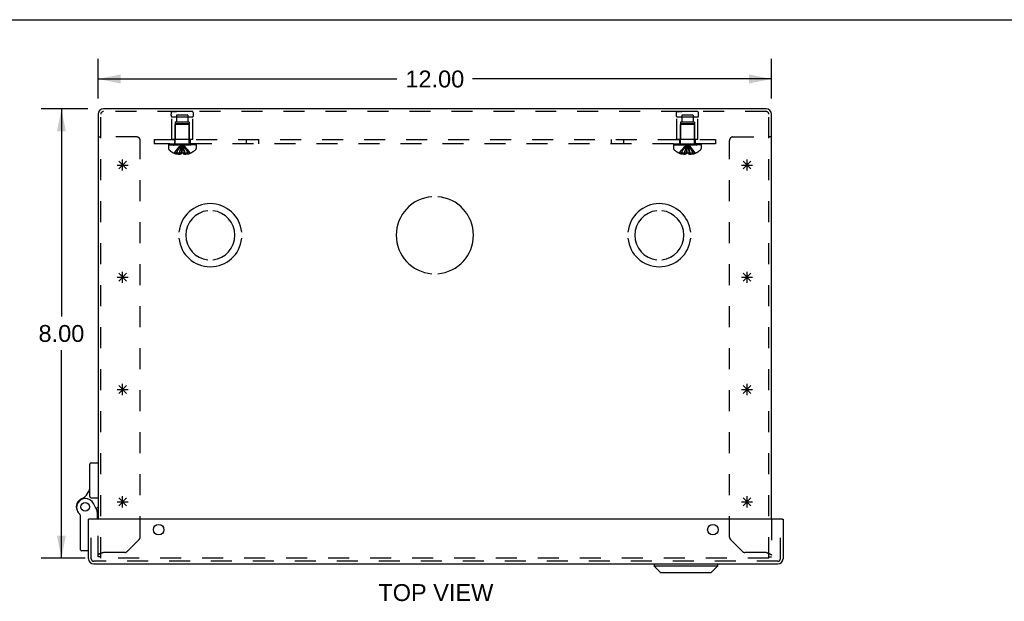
# Model space of a CAD drawing. Header units: inches. Extents: x 0 to 68, y 0 to 44.
# Tile 10 of 13: x 16 to 33.6, y 33.6 to 44. Entities that reach past the tile are written whole.
import ezdxf

# ---------------------------------------------------------------- set-up
doc = ezdxf.new("R2010")
doc.units = ezdxf.units.IN
doc.header["$LTSCALE"] = 3.74
doc.header["$MEASUREMENT"] = 0
doc.linetypes.add('HIDDEN', pattern=[0.2, 0.1, -0.1])
doc.layers.get('0').update_dxf_attribs({"linetype": 'CONTINUOUS'})
for name, color, linetype in [('DEFAULT_2', 8, 'HIDDEN'), ('DIMENSIONS', 7, 'CONTINUOUS'), ('DOOR_ASSEMBLY', 7, 'CONTINUOUS'), ('OPEN', 7, 'CONTINUOUS'), ('SPOTWELDS', 7, 'CONTINUOUS'), ('SUBPANEL', 7, 'CONTINUOUS')]:
    doc.layers.add(name, color=color, linetype=linetype)
doc.styles.get("Standard").update_dxf_attribs({"font": 'arial.ttf'})
doc.dimstyles.new('DIMSTYLE_1', dxfattribs={"dimtxt": 0.3, "dimasz": 0.4, "dimexe": 0.09, "dimexo": 0.07, "dimgap": 0.0375, "dimtad": 0, "dimtih": 1, "dimtoh": 1, "dimzin": 4, "dimdsep": 46, "dimtxsty": 'Standard', "dimblk": '_FILLED', "dimblk1": '_FILLED', "dimblk2": '_FILLED', "dimcen": 0.09, "dimadec": 3, "dimazin": 1, "dimtfac": 1, "dimtdec": 3, "dimtofl": 0, "dimtmove": 0, "dimatfit": 3, "dimldrblk": '_FILLED', "dimfxl": 0, "dimtolj": 1, "dimtzin": 4, "dimarcsym": 0})

# ---------------------------------------------------------------- blocks, each defined once
blk = doc.blocks.new('_FILLED')
at = {"color": 0, "linetype": 'ByBlock'}
blk.add_solid([(0, 0), (-1, 0.2), (-1, -0.2)], dxfattribs=at)
blk = doc.blocks.new('*D1')
at = {"layer": 'DIMENSIONS', "color": 2, "linetype": 'Continuous'}
for p, q in [((17.441, 42.596), (17.441, 43.304)), ((29.441, 42.596), (29.441, 43.304)), ((17.441, 42.944), (22.767, 42.944)), ((29.441, 42.944), (24.115, 42.944))]:
    blk.add_line(p, q, dxfattribs=at)
at = {"layer": 'DIMENSIONS', "color": 2, "linetype": 'Continuous', "xscale": 0.4, "yscale": 0.4, "zscale": 0.4, "rotation": 180}
blk.add_blockref('_FILLED', (17.441, 42.944), dxfattribs=at)
at = {"layer": 'DIMENSIONS', "color": 2, "linetype": 'Continuous', "xscale": 0.4, "yscale": 0.4, "zscale": 0.4}
blk.add_blockref('_FILLED', (29.441, 42.944), dxfattribs=at)
at = {"layer": 'DIMENSIONS', "color": 2, "linetype": 'Continuous', "insert": (23.441, 43.094), "char_height": 0.3, "width": 1.04833, "attachment_point": 2, "line_spacing_factor": 0.9}
blk.add_mtext('12.00', dxfattribs=at)
blk = doc.blocks.new('*D2')
at = {"layer": 'DIMENSIONS', "color": 2, "linetype": 'Continuous'}
for p, q in [((17.256, 42.411), (16.428, 42.411)), ((16.788, 42.411), (16.788, 38.711)), ((16.788, 34.411), (16.788, 38.111)), ((17.209, 34.411), (16.428, 34.411))]:
    blk.add_line(p, q, dxfattribs=at)
at = {"layer": 'DIMENSIONS', "color": 2, "linetype": 'Continuous', "xscale": 0.4, "yscale": 0.4, "zscale": 0.4}
for p, rotation in [((16.788, 42.411), 90), ((16.788, 34.411), 270)]:
    blk.add_blockref('_FILLED', p, dxfattribs=dict(at, rotation=rotation))
at = {"layer": 'DIMENSIONS', "color": 2, "linetype": 'Continuous', "insert": (16.788, 38.561), "char_height": 0.3, "width": 0.81524, "attachment_point": 2, "line_spacing_factor": 0.9}
blk.add_mtext('8.00', dxfattribs=at)

msp = doc.modelspace()

# ---------------------------------------------------------------- linework, layer by layer
at = {"color": 7, "linetype": 'Continuous'}
for p, q in [((0, 44), (68, 44)), ((17.441, 41.911), (17.489, 41.911)), ((29.441, 41.911), (29.393, 41.911))]:
    msp.add_line(p, q, dxfattribs=at)
at = {"color": 3, "linetype": 'Continuous'}
for p, q in [((17.441, 42.316), (17.441, 35.102)), ((29.346, 42.411), (17.536, 42.411)), ((29.441, 35.102), (29.441, 42.316))]:
    msp.add_line(p, q, dxfattribs=at)
at = {"color": 40, "linetype": 'Continuous'}
for p, q in [((17.949, 35.341), (17.808, 35.482)), ((17.808, 35.341), (17.949, 35.482)), ((17.879, 35.311), (17.879, 35.511)), ((29.074, 35.341), (28.933, 35.482)), ((28.933, 35.341), (29.074, 35.482)), ((29.004, 35.311), (29.004, 35.511)), ((17.779, 35.411), (17.979, 35.411)), ((28.904, 35.411), (29.104, 35.411))]:
    msp.add_line(p, q, dxfattribs=at)
at = {"color": 3, "linetype": 'Continuous'}
for centre, start, end in [((17.536, 42.316), 90, 180), ((29.346, 42.316), 0, 90)]:
    msp.add_arc(centre, 0.0948, start, end, dxfattribs=at)
at = {"layer": 'DEFAULT_2', "color": 8, "linetype": 'HIDDEN'}
for p, q in [((17.489, 34.411), (17.489, 42.316)), ((29.346, 42.363), (17.536, 42.363)), ((19.129, 42.363), (18.753, 42.363)), ((18.753, 42.363), (18.841, 42.363)), ((18.84, 42.3), (18.84, 42.175)), ((19.043, 42.3), (18.84, 42.3)), ((19.129, 42.363), (19.041, 42.363)), ((19.043, 42.3), (19.043, 42.175)), ((27.753, 42.363), (27.841, 42.363)), ((28.129, 42.363), (27.753, 42.363)), ((28.043, 42.3), (27.84, 42.3)), ((27.84, 42.3), (27.84, 42.175)), ((28.129, 42.363), (28.041, 42.363)), ((28.043, 42.3), (28.043, 42.175)), ((29.393, 34.411), (29.393, 42.316)), ((18.753, 41.863), (18.753, 42.263)), ((19.129, 42.263), (18.753, 42.263)), ((18.816, 42.175), (18.816, 41.863)), ((19.066, 42.175), (18.816, 42.175)), ((18.827, 42.143), (18.817, 42.133)), ((18.817, 41.805), (18.817, 42.133)), ((19.065, 42.133), (18.817, 42.133)), ((19.055, 42.143), (18.827, 42.143)), ((19.055, 42.143), (19.065, 42.133)), ((19.065, 41.805), (19.065, 42.133)), ((19.066, 42.175), (19.066, 41.863)), ((19.129, 41.863), (19.129, 42.263)), ((28.129, 42.263), (27.753, 42.263)), ((27.753, 41.863), (27.753, 42.263)), ((28.066, 42.175), (27.816, 42.175)), ((27.816, 42.175), (27.816, 41.863)), ((27.827, 42.143), (27.817, 42.133)), ((28.065, 42.133), (27.817, 42.133)), ((27.817, 41.805), (27.817, 42.133)), ((28.055, 42.143), (27.827, 42.143)), ((28.055, 42.143), (28.065, 42.133)), ((28.065, 41.805), (28.065, 42.133)), ((28.066, 42.175), (28.066, 41.863)), ((28.129, 41.863), (28.129, 42.263)), ((18.129, 41.911), (17.489, 41.911)), ((18.191, 34.785), (18.191, 41.849)), ((18.695, 41.788), (18.695, 41.773)), ((18.695, 41.788), (19.187, 41.788)), ((19.187, 41.773), (18.695, 41.773)), ((18.695, 41.768), (18.695, 41.707)), ((18.695, 41.768), (19.187, 41.768)), ((18.703, 41.773), (18.703, 41.788)), ((18.721, 41.788), (18.721, 41.773)), ((18.742, 41.788), (18.742, 41.773)), ((18.748, 41.773), (18.748, 41.788)), ((19.129, 41.863), (18.753, 41.863)), ((18.754, 41.788), (18.754, 41.773)), ((18.773, 41.788), (18.773, 41.773)), ((18.783, 41.788), (18.783, 41.773)), ((18.801, 41.788), (18.801, 41.773)), ((18.824, 41.773), (18.824, 41.788)), ((18.835, 41.788), (18.835, 41.773)), ((18.87, 41.788), (18.87, 41.773)), ((18.874, 41.788), (18.874, 41.773)), ((18.945, 41.758), (18.941, 41.783)), ((18.945, 41.759), (18.941, 41.783)), ((19.008, 41.788), (19.008, 41.773)), ((19.012, 41.773), (19.012, 41.788)), ((19.047, 41.788), (19.047, 41.773)), ((19.058, 41.788), (19.058, 41.773)), ((19.081, 41.788), (19.081, 41.773)), ((19.099, 41.773), (19.099, 41.788)), ((19.109, 41.788), (19.109, 41.773)), ((19.129, 41.788), (19.129, 41.773)), ((19.134, 41.788), (19.134, 41.773)), ((19.14, 41.788), (19.14, 41.773)), ((19.161, 41.773), (19.161, 41.788)), ((19.179, 41.788), (19.179, 41.773)), ((19.187, 41.773), (19.187, 41.788)), ((19.187, 41.768), (19.187, 41.707)), ((27.695, 41.788), (28.187, 41.788)), ((27.695, 41.788), (27.695, 41.773)), ((28.187, 41.773), (27.695, 41.773)), ((27.695, 41.768), (28.187, 41.768)), ((27.695, 41.768), (27.695, 41.707)), ((27.703, 41.773), (27.703, 41.788)), ((27.721, 41.788), (27.721, 41.773)), ((27.742, 41.788), (27.742, 41.773)), ((27.748, 41.773), (27.748, 41.788)), ((28.129, 41.863), (27.753, 41.863)), ((27.754, 41.788), (27.754, 41.773)), ((27.773, 41.788), (27.773, 41.773)), ((27.783, 41.788), (27.783, 41.773)), ((27.801, 41.788), (27.801, 41.773)), ((27.824, 41.773), (27.824, 41.788)), ((27.835, 41.788), (27.835, 41.773)), ((27.87, 41.788), (27.87, 41.773)), ((27.874, 41.788), (27.874, 41.773)), ((27.945, 41.758), (27.941, 41.783)), ((27.945, 41.759), (27.941, 41.783)), ((28.008, 41.788), (28.008, 41.773)), ((28.012, 41.773), (28.012, 41.788)), ((28.047, 41.788), (28.047, 41.773)), ((28.058, 41.788), (28.058, 41.773)), ((28.081, 41.788), (28.081, 41.773)), ((28.099, 41.773), (28.099, 41.788)), ((28.109, 41.788), (28.109, 41.773)), ((28.129, 41.788), (28.129, 41.773)), ((28.134, 41.788), (28.134, 41.773)), ((28.14, 41.788), (28.14, 41.773)), ((28.161, 41.773), (28.161, 41.788)), ((28.179, 41.788), (28.179, 41.773)), ((28.187, 41.773), (28.187, 41.788)), ((28.187, 41.768), (28.187, 41.707)), ((28.691, 34.785), (28.691, 41.849)), ((28.753, 41.911), (29.393, 41.911)), ((18.801, 41.622), (18.801, 41.622)), ((18.801, 41.622), (18.802, 41.622)), ((18.923, 41.622), (18.802, 41.622)), ((18.837, 41.622), (18.837, 41.609)), ((18.891, 41.622), (18.891, 41.6)), ((18.923, 41.622), (18.926, 41.651)), ((18.923, 41.622), (18.923, 41.622)), ((18.923, 41.622), (18.923, 41.609)), ((18.926, 41.651), (18.928, 41.679)), ((18.959, 41.622), (18.959, 41.622)), ((18.959, 41.622), (18.959, 41.609)), ((19.08, 41.622), (18.959, 41.622)), ((18.991, 41.622), (18.991, 41.6)), ((19.046, 41.622), (19.046, 41.609)), ((19.081, 41.622), (19.08, 41.622)), ((19.081, 41.622), (19.082, 41.622)), ((27.801, 41.622), (27.801, 41.622)), ((27.802, 41.622), (27.801, 41.622)), ((27.923, 41.622), (27.802, 41.622)), ((27.837, 41.622), (27.837, 41.609)), ((27.891, 41.622), (27.891, 41.6)), ((27.923, 41.622), (27.926, 41.651)), ((27.923, 41.622), (27.923, 41.609)), ((27.923, 41.622), (27.923, 41.622)), ((27.926, 41.651), (27.928, 41.679)), ((27.935, 41.622), (27.941, 41.622)), ((28.08, 41.622), (27.959, 41.622)), ((27.959, 41.622), (27.959, 41.622)), ((27.959, 41.622), (27.959, 41.609)), ((27.991, 41.622), (27.991, 41.6)), ((28.046, 41.622), (28.046, 41.609)), ((28.081, 41.622), (28.08, 41.622)), ((28.081, 41.622), (28.082, 41.622)), ((17.441, 34.429), (17.441, 35.102)), ((29.441, 35.102), (29.441, 34.429)), ((17.959, 34.527), (18.174, 34.742)), ((28.709, 34.742), (28.924, 34.527)), ((17.489, 34.429), (17.441, 34.429)), ((29.393, 34.411), (17.489, 34.411)), ((17.508, 34.5), (17.504, 34.499)), ((17.512, 34.502), (17.508, 34.5)), ((17.516, 34.503), (17.512, 34.502)), ((17.523, 34.505), (17.516, 34.503)), ((17.536, 34.51), (17.523, 34.505)), ((17.916, 34.51), (17.536, 34.51)), ((29.346, 34.51), (28.966, 34.51)), ((29.346, 34.51), (29.355, 34.507)), ((29.355, 34.507), (29.362, 34.505)), ((29.362, 34.505), (29.366, 34.503)), ((29.366, 34.503), (29.37, 34.502)), ((29.37, 34.502), (29.374, 34.5)), ((29.374, 34.5), (29.379, 34.499)), ((29.391, 34.494), (29.393, 34.493)), ((29.393, 34.429), (29.441, 34.429)), ((29.398, 34.491), (29.4, 34.49)), ((29.435, 34.47), (29.436, 34.47)), ((29.436, 34.47), (29.437, 34.469)), ((29.437, 34.469), (29.437, 34.468))]:
    msp.add_line(p, q, dxfattribs=at)
for points in [[(18.801, 41.622), (18.821, 41.651), (18.842, 41.679), (18.864, 41.707), (18.888, 41.733), (18.914, 41.759), (18.941, 41.783)], [(18.837, 41.622), (18.851, 41.651), (18.867, 41.679), (18.884, 41.707), (18.902, 41.733), (18.921, 41.758), (18.941, 41.783)], [(18.891, 41.622), (18.898, 41.651), (18.906, 41.679), (18.914, 41.707), (18.922, 41.733), (18.932, 41.758), (18.941, 41.783)], [(18.928, 41.679), (18.931, 41.707), (18.934, 41.733), (18.938, 41.759), (18.941, 41.783)], [(18.931, 41.707), (18.934, 41.733), (18.938, 41.758), (18.941, 41.783)], [(18.991, 41.622), (18.984, 41.651), (18.976, 41.679), (18.968, 41.707), (18.96, 41.733), (18.951, 41.758), (18.941, 41.783)], [(19.046, 41.622), (19.031, 41.651), (19.015, 41.679), (18.998, 41.707), (18.98, 41.733), (18.961, 41.758), (18.941, 41.783)], [(19.081, 41.622), (19.062, 41.651), (19.041, 41.679), (19.018, 41.707), (18.994, 41.733), (18.968, 41.759), (18.941, 41.783)], [(18.959, 41.622), (18.957, 41.651), (18.954, 41.679), (18.951, 41.707), (18.948, 41.733), (18.945, 41.759)], [(27.801, 41.622), (27.821, 41.651), (27.842, 41.679), (27.864, 41.707), (27.888, 41.733), (27.914, 41.759), (27.941, 41.783)], [(27.837, 41.622), (27.851, 41.651), (27.867, 41.679), (27.884, 41.707), (27.902, 41.733), (27.921, 41.758), (27.941, 41.783)], [(27.891, 41.622), (27.898, 41.651), (27.906, 41.679), (27.914, 41.707), (27.922, 41.733), (27.932, 41.758), (27.941, 41.783)], [(27.928, 41.679), (27.931, 41.707), (27.934, 41.733), (27.938, 41.759), (27.941, 41.783)], [(27.931, 41.707), (27.934, 41.733), (27.938, 41.758), (27.941, 41.783)], [(27.991, 41.622), (27.984, 41.651), (27.976, 41.679), (27.968, 41.707), (27.96, 41.733), (27.951, 41.758), (27.941, 41.783)], [(28.081, 41.622), (28.062, 41.651), (28.041, 41.679), (28.018, 41.707), (27.994, 41.733), (27.968, 41.759), (27.941, 41.783)], [(28.046, 41.622), (28.031, 41.651), (28.015, 41.679), (27.998, 41.707), (27.98, 41.733), (27.961, 41.758), (27.941, 41.783)], [(27.959, 41.622), (27.957, 41.651), (27.954, 41.679), (27.951, 41.707), (27.948, 41.733), (27.945, 41.759)], [(18.891, 41.6), (18.886, 41.601), (18.881, 41.601), (18.876, 41.602), (18.871, 41.602), (18.865, 41.603), (18.86, 41.604), (18.854, 41.605), (18.849, 41.606), (18.843, 41.608), (18.837, 41.609)], [(18.923, 41.609), (18.919, 41.608), (18.915, 41.606), (18.911, 41.605), (18.907, 41.603), (18.903, 41.602), (18.899, 41.601), (18.895, 41.601), (18.891, 41.6)], [(18.959, 41.622), (18.953, 41.622), (18.947, 41.622), (18.941, 41.622), (18.935, 41.622), (18.929, 41.622), (18.923, 41.622)], [(18.959, 41.622), (18.957, 41.651), (18.954, 41.679), (18.951, 41.707), (18.948, 41.733)], [(18.959, 41.609), (18.963, 41.608), (18.967, 41.606)], [(18.991, 41.6), (18.987, 41.601), (18.983, 41.601), (18.979, 41.602), (18.975, 41.603), (18.971, 41.605), (18.967, 41.606)], [(19.046, 41.609), (19.039, 41.608), (19.034, 41.606), (19.028, 41.605), (19.022, 41.604), (19.017, 41.603), (19.011, 41.602), (19.006, 41.602), (19.001, 41.601), (18.996, 41.601), (18.991, 41.6)], [(27.891, 41.6), (27.886, 41.601), (27.881, 41.601), (27.876, 41.602), (27.871, 41.602), (27.865, 41.603), (27.86, 41.604), (27.854, 41.605), (27.849, 41.606), (27.843, 41.608), (27.837, 41.609)], [(27.923, 41.609), (27.919, 41.608), (27.915, 41.606), (27.911, 41.605), (27.907, 41.603), (27.903, 41.602), (27.899, 41.601), (27.895, 41.601), (27.891, 41.6)], [(27.935, 41.622), (27.929, 41.622), (27.923, 41.622)], [(27.959, 41.622), (27.953, 41.622), (27.947, 41.622), (27.941, 41.622)], [(27.959, 41.622), (27.957, 41.651), (27.954, 41.679), (27.951, 41.707), (27.948, 41.733)], [(27.991, 41.6), (27.987, 41.601), (27.983, 41.601), (27.979, 41.602), (27.975, 41.603), (27.971, 41.605), (27.967, 41.606), (27.963, 41.608), (27.959, 41.609)], [(28.046, 41.609), (28.039, 41.608), (28.034, 41.606), (28.028, 41.605), (28.022, 41.604), (28.017, 41.603), (28.011, 41.602), (28.006, 41.602), (28.001, 41.601), (27.996, 41.601), (27.991, 41.6)], [(17.498, 34.496), (17.496, 34.496), (17.494, 34.495), (17.492, 34.494), (17.49, 34.493), (17.488, 34.493), (17.486, 34.492), (17.484, 34.491), (17.482, 34.49), (17.481, 34.49), (17.479, 34.489), (17.477, 34.488), (17.475, 34.487), (17.474, 34.487), (17.472, 34.486), (17.47, 34.485), (17.469, 34.484), (17.467, 34.484), (17.466, 34.483), (17.464, 34.482), (17.463, 34.482), (17.462, 34.481), (17.46, 34.48), (17.459, 34.479), (17.458, 34.479), (17.456, 34.478), (17.455, 34.477), (17.454, 34.476), (17.453, 34.476), (17.452, 34.475), (17.451, 34.474), (17.45, 34.473), (17.449, 34.473), (17.448, 34.472), (17.448, 34.471), (17.447, 34.47), (17.446, 34.47), (17.445, 34.469), (17.445, 34.468), (17.444, 34.467), (17.444, 34.467), (17.443, 34.466), (17.443, 34.465), (17.442, 34.464), (17.442, 34.464), (17.442, 34.463), (17.442, 34.462), (17.441, 34.462), (17.441, 34.461), (17.441, 34.46), (17.441, 34.459)], [(17.504, 34.499), (17.502, 34.498), (17.498, 34.496)], [(29.379, 34.499), (29.383, 34.497), (29.385, 34.496), (29.387, 34.496), (29.389, 34.495), (29.391, 34.494)], [(29.392, 34.493), (29.394, 34.493), (29.396, 34.492), (29.398, 34.491)], [(29.4, 34.49), (29.402, 34.49), (29.403, 34.489)], [(29.403, 34.489), (29.405, 34.488), (29.407, 34.487), (29.409, 34.487), (29.41, 34.486), (29.412, 34.485), (29.413, 34.484), (29.415, 34.484), (29.416, 34.483), (29.418, 34.482), (29.419, 34.482), (29.421, 34.481), (29.422, 34.48), (29.423, 34.479), (29.425, 34.479), (29.426, 34.478), (29.427, 34.477), (29.428, 34.476), (29.429, 34.476), (29.43, 34.475), (29.431, 34.474), (29.432, 34.473), (29.433, 34.473), (29.434, 34.472)], [(29.434, 34.472), (29.435, 34.471), (29.435, 34.47)], [(29.437, 34.468), (29.438, 34.467), (29.439, 34.467)], [(29.439, 34.467), (29.439, 34.466), (29.439, 34.465)], [(29.439, 34.465), (29.44, 34.464), (29.44, 34.464), (29.44, 34.463), (29.441, 34.462), (29.441, 34.462), (29.441, 34.461), (29.441, 34.46), (29.441, 34.459)]]:
    msp.add_lwpolyline(points, dxfattribs=at)
for centre, radius, start, end in [((17.536, 42.316), 0.0468, 90, 180), ((18.84, 42.313), 0.1, 150.0508, 209.9492), ((19.042, 42.313), 0.1, 330.0508, 29.9492), ((27.84, 42.313), 0.1, 150.0508, 209.9492), ((28.042, 42.313), 0.1, 330.0508, 29.9492), ((29.346, 42.316), 0.0468, 0, 90), ((18.129, 41.849), 0.062, 0, 90), ((18.78, 41.805), 0.0372, 270, 300.0497), ((18.78, 41.805), 0.0372, 332.4601, 360), ((19.102, 41.805), 0.0372, 180, 207.5399), ((19.102, 41.805), 0.0372, 239.9503, 270), ((27.78, 41.805), 0.0372, 270, 300.0497), ((27.78, 41.805), 0.0372, 332.4601, 360), ((28.102, 41.805), 0.0372, 180, 207.5399), ((28.102, 41.805), 0.0372, 239.9503, 270), ((28.753, 41.849), 0.062, 90, 180), ((18.73, 41.707), 0.035, 180, 229.0666), ((18.941, 41.95), 0.357, 229.0666, 246.8273), ((18.941, 41.95), 0.357, 246.9983, 252.9593), ((18.941, 41.95), 0.357, 287.0407, 293.0017), ((18.941, 41.95), 0.357, 293.1727, 310.9334), ((19.152, 41.707), 0.035, 310.9334, 360), ((27.73, 41.707), 0.035, 180, 229.0666), ((27.941, 41.95), 0.357, 229.0666, 246.8273), ((27.941, 41.95), 0.357, 246.9983, 252.9593), ((27.941, 41.95), 0.357, 287.0407, 293.0017), ((27.941, 41.95), 0.357, 293.1727, 310.9334), ((28.152, 41.707), 0.035, 310.9334, 360), ((18.131, 34.785), 0.06, 315, 360), ((28.751, 34.785), 0.06, 180, 225), ((17.916, 34.57), 0.06, 270, 315), ((28.966, 34.57), 0.06, 225, 270)]:
    msp.add_arc(centre, radius, start, end, dxfattribs=at)
at = {"layer": 'DOOR_ASSEMBLY', "color": 7, "linetype": 'Continuous'}
for p, q in [((17.296, 35.504), (17.296, 36.085)), ((17.316, 36.105), (17.441, 36.105)), ((17.316, 35.484), (17.441, 35.484)), ((17.431, 35.238), (17.361, 35.38)), ((17.441, 35.322), (17.406, 35.289)), ((17.417, 35.267), (17.441, 35.267)), ((17.126, 34.558), (17.126, 35.168)), ((17.286, 35.102), (17.271, 35.102)), ((17.431, 35.102), (17.431, 35.238)), ((29.631, 35.102), (29.646, 35.102)), ((17.271, 34.538), (17.146, 34.538)), ((27.351, 34.304), (27.351, 34.266)), ((28.476, 34.266), (27.351, 34.266)), ((27.469, 34.148), (27.351, 34.266)), ((28.358, 34.148), (28.476, 34.266)), ((28.476, 34.304), (28.476, 34.266)), ((28.358, 34.148), (27.469, 34.148))]:
    msp.add_line(p, q, dxfattribs=at)
at = {"layer": 'DOOR_ASSEMBLY', "color": 3, "linetype": 'Continuous'}
for p, q in [((17.271, 34.399), (17.271, 35.102)), ((29.631, 35.102), (17.286, 35.102)), ((29.646, 35.102), (29.646, 34.399)), ((29.551, 34.304), (17.366, 34.304))]:
    msp.add_line(p, q, dxfattribs=at)
at = {"layer": 'DOOR_ASSEMBLY', "color": 8, "linetype": 'HIDDEN'}
for p, q in [((17.319, 34.399), (17.319, 35.102)), ((29.598, 34.399), (29.598, 35.102)), ((29.551, 34.352), (17.366, 34.352))]:
    msp.add_line(p, q, dxfattribs=at)
at = {"layer": 'DOOR_ASSEMBLY', "color": 7, "linetype": 'Continuous'}
for points in [[(17.417, 35.235), (17.414, 35.234), (17.411, 35.234)], [(17.431, 35.238), (17.431, 35.238), (17.417, 35.235)]]:
    msp.add_lwpolyline(points, dxfattribs=at)
for radius in [0.079, 0.078]:
    msp.add_circle((17.211, 35.322), radius, dxfattribs=at)
at = {"layer": 'DOOR_ASSEMBLY', "color": 3, "linetype": 'Continuous'}
for centre in [(18.521, 34.915), (28.396, 34.915)]:
    msp.add_circle(centre, 0.0938, dxfattribs=at)
at = {"layer": 'DOOR_ASSEMBLY', "color": 7, "linetype": 'Continuous'}
for centre, radius, start, end in [((17.316, 36.085), 0.02, 90, 180), ((17.046, 35.695), 0.25, 293.8265, 360), ((17.211, 35.322), 0.158, 113.8265, 201.112), ((17.218, 35.31), 0.16, 26.148, 231.7894), ((17.316, 35.504), 0.02, 180, 270), ((17.106, 35.168), 0.02, 0, 51.7894), ((17.146, 34.558), 0.02, 180, 270)]:
    msp.add_arc(centre, radius, start, end, dxfattribs=at)
at = {"layer": 'DOOR_ASSEMBLY', "color": 3, "linetype": 'Continuous'}
for centre, start, end in [((17.366, 34.399), 180, 270), ((29.551, 34.399), 270, 360)]:
    msp.add_arc(centre, 0.0948, start, end, dxfattribs=at)
at = {"layer": 'DOOR_ASSEMBLY', "color": 8, "linetype": 'HIDDEN'}
for centre, start, end in [((17.366, 34.399), 180, 270), ((29.551, 34.399), 270, 360)]:
    msp.add_arc(centre, 0.0468, start, end, dxfattribs=at)
at = {"layer": 'OPEN', "color": 40, "linetype": 'Continuous'}
for centre, radius, start, end in [((19.441, 40.161), 0.562, 5.6112, 174.3888), ((23.441, 40.161), 0.688, 94.5886, 265.4114), ((23.441, 40.161), 0.688, 274.5886, 85.4114), ((27.441, 40.161), 0.562, 5.6112, 174.3888), ((19.441, 40.161), 0.438, 95.9037, 264.0963), ((19.441, 40.161), 0.438, 275.9037, 84.0963), ((27.441, 40.161), 0.438, 95.9037, 264.0963), ((27.441, 40.161), 0.438, 275.9037, 84.0963), ((19.441, 40.161), 0.562, 185.6112, 354.3888), ((27.441, 40.161), 0.562, 185.6112, 354.3888)]:
    msp.add_arc(centre, radius, start, end, dxfattribs=at)
at = {"layer": 'SPOTWELDS', "color": 40, "linetype": 'Continuous'}
for p, q in [((17.779, 41.411), (17.979, 41.411)), ((17.808, 41.341), (17.949, 41.482)), ((17.949, 41.341), (17.808, 41.482)), ((17.879, 41.311), (17.879, 41.511)), ((28.904, 41.411), (29.104, 41.411)), ((28.933, 41.341), (29.074, 41.482)), ((29.074, 41.341), (28.933, 41.482)), ((29.004, 41.311), (29.004, 41.511)), ((17.808, 39.341), (17.949, 39.482)), ((17.949, 39.341), (17.808, 39.482)), ((17.879, 39.311), (17.879, 39.511)), ((28.933, 39.341), (29.074, 39.482)), ((29.074, 39.341), (28.933, 39.482)), ((29.004, 39.311), (29.004, 39.511)), ((17.779, 39.411), (17.979, 39.411)), ((28.904, 39.411), (29.104, 39.411)), ((17.779, 37.411), (17.979, 37.411)), ((17.949, 37.341), (17.808, 37.482)), ((17.808, 37.341), (17.949, 37.482)), ((17.879, 37.311), (17.879, 37.511)), ((28.904, 37.411), (29.104, 37.411)), ((29.074, 37.341), (28.933, 37.482)), ((28.933, 37.341), (29.074, 37.482)), ((29.004, 37.311), (29.004, 37.511))]:
    msp.add_line(p, q, dxfattribs=at)
at = {"layer": 'SUBPANEL', "color": 8, "linetype": 'HIDDEN'}
for p, q in [((18.441, 41.863), (18.441, 41.788)), ((18.441, 41.863), (28.441, 41.863)), ((28.441, 41.788), (18.441, 41.788)), ((18.801, 41.863), (18.801, 41.788)), ((19.082, 41.863), (19.082, 41.788)), ((20.082, 41.863), (20.082, 41.788)), ((20.3, 41.863), (20.3, 41.788)), ((26.582, 41.863), (26.582, 41.788)), ((26.8, 41.863), (26.8, 41.788)), ((27.801, 41.863), (27.801, 41.788)), ((28.082, 41.863), (28.082, 41.788)), ((28.441, 41.863), (28.441, 41.788))]:
    msp.add_line(p, q, dxfattribs=at)

# ---------------------------------------------------------------- texts
at = {"layer": 'DIMENSIONS', "color": 2, "linetype": 'Continuous', "insert": (23.459, 33.945), "char_height": 0.3, "width": 2.04424, "attachment_point": 2, "line_spacing_factor": 0.9}
msp.add_mtext('TOP VIEW', dxfattribs=at)

# ---------------------------------------------------------------- dimensions: what is measured, and where the dimension line sits
at = {"layer": 'DIMENSIONS', "color": 2, "linetype": 'Continuous'}
for base, p1, p2, angle, picture, middle in [((17.441, 42.944), (29.441, 43.374), (17.441, 43.374), 180, '*D1', (23.454, 42.942)), ((16.788, 34.411), (17.326, 42.411), (17.279, 34.411), 270, '*D2', (16.786, 38.41))]:
    dim = msp.add_linear_dim(base=base, p1=p1, p2=p2, angle=angle, dimstyle='DIMSTYLE_1', dxfattribs=at)
    dim.commit()
    dim.dimension.update_dxf_attribs({"geometry": picture, "text_midpoint": middle, "dimtype": 160})

doc.saveas('drawing.dxf')
